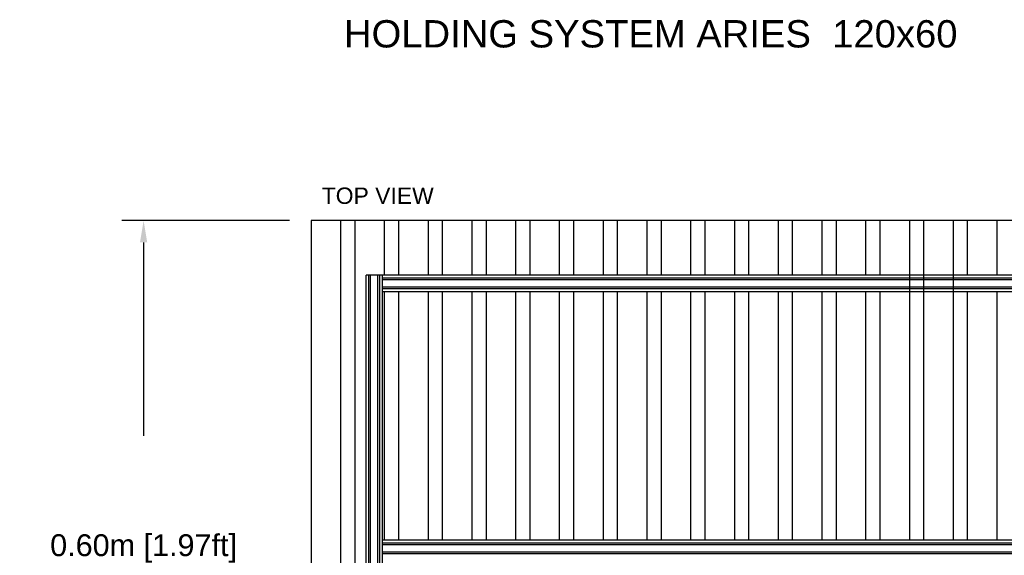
# Model space of a CAD drawing. Header units: millimetres. Extents: x 2505.31 to 2510.58, y 5110.13 to 5113.73.
# Tile 25 of 37: x 2507.56 to 2508.46, y 5111.04 to 5111.53. Entities that reach past the tile are written whole.
import ezdxf

# ---------------------------------------------------------------- set-up
doc = ezdxf.new("R2010")
doc.units = ezdxf.units.MM
doc.linetypes.add('ACAD_ISO03W100', pattern=[30, 12, -18])
doc.styles.get("Standard").update_dxf_attribs({"font": 'arial.ttf'})
doc.dimstyles.get("Standard").update_dxf_attribs({"dimtxt": 0.18, "dimasz": 0.18, "dimexe": 0.18, "dimexo": 0.0625, "dimgap": 0.09, "dimtad": 0, "dimtih": 1, "dimtoh": 1, "dimdec": 4, "dimzin": 0, "dimdsep": 46, "dimtxsty": 'Standard', "dimcen": 0.09, "dimadec": 0, "dimazin": 0, "dimtfac": 1, "dimtdec": 4, "dimtofl": 0, "dimtmove": 0, "dimatfit": 3, "dimfxl": 1, "dimtolj": 1, "dimtzin": 0, "dimarcsym": 0})

# ---------------------------------------------------------------- blocks, each defined once
blk = doc.blocks.new('*D21')
at = {"color": 0, "lineweight": -2, "transparency": 16777216}
for p, q in [((2507.80827, 5111.34841), (2507.65492, 5111.34841)), ((2507.67492, 5111.32841), (2507.67492, 5111.15134)), ((2507.67492, 5110.76838), (2507.67492, 5110.94545)), ((2507.80827, 5110.74838), (2507.65492, 5110.74838))]:
    blk.add_line(p, q, dxfattribs=at)
at = {"color": 0, "transparency": 16777216}
for points in [[(2507.67159, 5111.32841), (2507.67825, 5111.32841), (2507.67492, 5111.34841)], [(2507.67159, 5110.76838), (2507.67825, 5110.76838), (2507.67492, 5110.74838)]]:
    blk.add_solid(points, dxfattribs=at)
at = {"layer": 'Defpoints', "color": 0, "transparency": 16777216}
for p in [(2507.82827, 5111.34841), (2507.67492, 5110.74838), (2507.82827, 5110.74838)]:
    blk.add_point(p, dxfattribs=at)
at = {"color": 0, "transparency": 16777216, "insert": (2507.67492, 5111.04839), "char_height": 0.05, "attachment_point": 5}
blk.add_mtext('\\A1;{\\H0.4x;0.60m [1.97ft]}', dxfattribs=at)
blk = doc.blocks.new('Aries60x120_HS_Top')
for points in [[(2507.82827, 5110.74838), (2509.02833, 5110.74838), (2509.02833, 5111.34841), (2507.82827, 5111.34841), (2507.82827, 5110.74838)], [(2507.87827, 5110.79838), (2507.87827, 5111.29841)], [(2508.97422, 5111.29841), (2507.87827, 5111.29841)], [(2507.88077, 5110.79838), (2507.88077, 5111.29841)], [(2507.88237, 5110.79838), (2507.88237, 5111.29841)], [(2507.88917, 5110.79838), (2507.88917, 5111.29841)], [(2507.89077, 5110.79838), (2507.89077, 5111.29841)], [(2507.89327, 5110.79838), (2507.89327, 5111.29841)], [(2508.95923, 5111.29591), (2507.89327, 5111.29591)], [(2508.95923, 5111.29431), (2507.89327, 5111.29431)], [(2508.95923, 5111.28751), (2507.89327, 5111.28751)], [(2508.95923, 5111.28591), (2507.89327, 5111.28591)], [(2508.95923, 5111.28341), (2507.89327, 5111.28341)], [(2508.95923, 5111.05589), (2507.89327, 5111.05589)], [(2508.95923, 5111.05339), (2507.89327, 5111.05339)], [(2508.95923, 5111.05179), (2507.89327, 5111.05179)], [(2508.95923, 5111.04499), (2507.89327, 5111.04499)], [(2508.95923, 5111.04339), (2507.89327, 5111.04339)]]:
    blk.add_lwpolyline(points)
at = {"color": 252, "linetype": 'ACAD_ISO03W100', "true_color": 0x939598}
for points in [[(2507.85527, 5110.74838), (2507.85527, 5111.34841)], [(2507.86827, 5110.74838), (2507.86827, 5111.34841)], [(2507.89527, 5111.29841), (2507.89527, 5111.34841)], [(2507.90827, 5111.29841), (2507.90827, 5111.34841)], [(2507.93527, 5111.29841), (2507.93527, 5111.34841)], [(2507.94827, 5111.29841), (2507.94827, 5111.34841)], [(2507.97527, 5111.29841), (2507.97527, 5111.34841)], [(2507.98827, 5111.29841), (2507.98827, 5111.34841)], [(2508.01528, 5111.29841), (2508.01528, 5111.34841)], [(2508.02828, 5111.29841), (2508.02828, 5111.34841)], [(2508.05528, 5111.29841), (2508.05528, 5111.34841)], [(2508.06828, 5111.29841), (2508.06828, 5111.34841)], [(2508.09528, 5111.29841), (2508.09528, 5111.34841)], [(2508.10828, 5111.29841), (2508.10828, 5111.34841)], [(2508.13528, 5111.29841), (2508.13528, 5111.34841)], [(2508.14828, 5111.29841), (2508.14828, 5111.34841)], [(2508.17528, 5111.29841), (2508.17528, 5111.34841)], [(2508.18828, 5111.29841), (2508.18828, 5111.34841)], [(2508.21529, 5111.29841), (2508.21529, 5111.34841)], [(2508.22829, 5111.29841), (2508.22829, 5111.34841)], [(2508.25529, 5111.29841), (2508.25529, 5111.34841)], [(2508.26829, 5111.29841), (2508.26829, 5111.34841)], [(2508.29529, 5111.29841), (2508.29529, 5111.34841)], [(2508.30829, 5111.29841), (2508.30829, 5111.34841)], [(2508.33529, 5111.29841), (2508.33529, 5111.34841)], [(2508.34829, 5111.29841), (2508.34829, 5111.34841)], [(2508.37529, 5111.05589), (2508.37529, 5111.34841)], [(2508.38829, 5111.05589), (2508.38829, 5111.34841)], [(2508.4153, 5111.05589), (2508.4153, 5111.34841)], [(2508.4283, 5111.29841), (2508.4283, 5111.34841)], [(2508.4553, 5111.29841), (2508.4553, 5111.34841)], [(2507.89527, 5111.05589), (2507.89527, 5111.28341)], [(2507.90827, 5111.05589), (2507.90827, 5111.28341)], [(2507.93527, 5111.05589), (2507.93527, 5111.28341)], [(2507.94827, 5111.05589), (2507.94827, 5111.28341)], [(2507.97527, 5111.05589), (2507.97527, 5111.28341)], [(2507.98827, 5111.05589), (2507.98827, 5111.28341)], [(2508.01528, 5111.05589), (2508.01528, 5111.28341)], [(2508.02828, 5111.05589), (2508.02828, 5111.28341)], [(2508.05528, 5111.05589), (2508.05528, 5111.28341)], [(2508.06828, 5111.05589), (2508.06828, 5111.28341)], [(2508.09528, 5111.05589), (2508.09528, 5111.28341)], [(2508.10828, 5111.05589), (2508.10828, 5111.28341)], [(2508.13528, 5111.05589), (2508.13528, 5111.28341)], [(2508.14828, 5111.05589), (2508.14828, 5111.28341)], [(2508.17528, 5111.05589), (2508.17528, 5111.28341)], [(2508.18828, 5111.05589), (2508.18828, 5111.28341)], [(2508.21529, 5111.05589), (2508.21529, 5111.28341)], [(2508.22829, 5111.05589), (2508.22829, 5111.28341)], [(2508.25529, 5111.05589), (2508.25529, 5111.28341)], [(2508.26829, 5111.05589), (2508.26829, 5111.28341)], [(2508.29529, 5111.05589), (2508.29529, 5111.28341)], [(2508.30829, 5111.05589), (2508.30829, 5111.28341)], [(2508.33529, 5111.05589), (2508.33529, 5111.28341)], [(2508.34829, 5111.05589), (2508.34829, 5111.28341)], [(2508.4283, 5111.05589), (2508.4283, 5111.28341)], [(2508.4553, 5111.05589), (2508.4553, 5111.28341)]]:
    blk.add_lwpolyline(points, dxfattribs=at)

msp = doc.modelspace()

# ---------------------------------------------------------------- block references
msp.add_blockref('Aries60x120_HS_Top', (0, 0))

# ---------------------------------------------------------------- texts
at = {"attachment_point": 1}
for s, width, heights, insert, char_height in [('HOLDING SYSTEM ARIES  120x60', 0.8859458, [0.02534], (2507.85811, 5111.53187), 0.0250013), ('TOP VIEW', 0.1926758, [0], (2507.83775, 5111.37873), 0.015001)]:
    msp.add_mtext_dynamic_manual_height_columns(s, width=width, gutter_width=0.0125, heights=heights, dxfattribs=dict(at, insert=insert, char_height=char_height))

# ---------------------------------------------------------------- dimensions: what is measured, and where the dimension line sits
dim = msp.add_linear_dim(base=(2507.67492, 5110.74838), p1=(2507.82827, 5111.34841), p2=(2507.82827, 5110.74838), angle=90, text='{\\H0.4x;<>}', dimstyle='Standard', override={"dimtxt": 0.05, "dimasz": 0.02, "dimexe": 0.02, "dimexo": 0.02, "dimdec": 2, "dimpost": '<>m', "dimtmove": 2})
dim.commit()
dim.dimension.update_dxf_attribs({"geometry": '*D21', "text_midpoint": (2507.67492, 5111.04839)})

doc.saveas('drawing.dxf')
